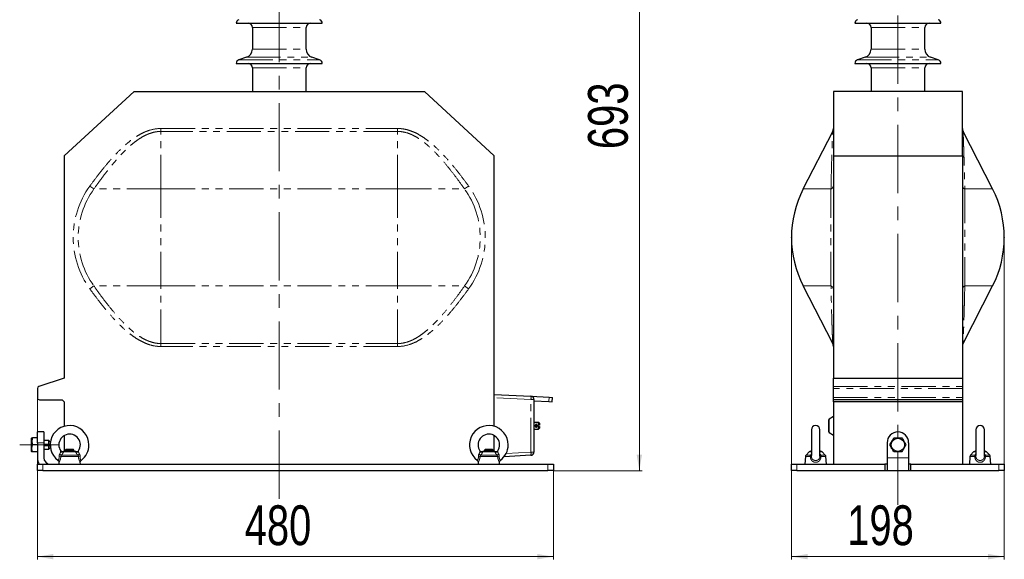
# Paper-space layout 'Szimpla' of a CAD drawing. Header units: millimetres. Extents: x 0 to 309, y 0 to 261.
# Tile 1 of 2: x 126 to 309, y 38 to 139. Entities that reach past the tile are written whole.
import ezdxf

# ---------------------------------------------------------------- set-up
doc = ezdxf.new("R2010")
doc.units = ezdxf.units.MM
doc.header["$PDSIZE"] = -1
doc.linetypes.add('CENTERX2', pattern=[20.32, 12.7, -2.54, 2.54, -2.54])
doc.linetypes.add('PHANTOM', pattern=[12.7, 6.35, -1.27, 1.27, -1.27, 1.27, -1.27])
doc.styles.add('SLDTEXTSTYLE0', font='TXT', dxfattribs={"width": 0.75})
doc.dimstyles.new('SLDDIMSTYLE6', dxfattribs={"dimtxt": 7.553027, "dimasz": 3, "dimexe": 0, "dimexo": 0.0625, "dimgap": 1.888257, "dimtad": 1, "dimdec": 0, "dimlfac": 5, "dimrnd": 1e-09, "dimzin": 12, "dimdsep": 46, "dimtxsty": 'SLDTEXTSTYLE0', "dimsah": 1, "dimcen": 0.09, "dimadec": 0, "dimazin": 3, "dimtfac": 1, "dimtdec": 1, "dimtofl": 0, "dimtmove": 0, "dimatfit": 3, "dimfxl": 0, "dimfrac": 2, "dimtolj": 1, "dimtzin": 12, "dimarcsym": 0})
doc.dimstyles.new('SLDDIMSTYLE7', dxfattribs={"dimtxt": 7.553027, "dimasz": 3, "dimexe": 0, "dimexo": 0.0625, "dimgap": 1.888257, "dimtad": 1, "dimdec": 1, "dimlfac": 5, "dimrnd": 1e-09, "dimzin": 12, "dimdsep": 46, "dimtxsty": 'SLDTEXTSTYLE0', "dimsah": 1, "dimcen": 0.09, "dimadec": 0, "dimazin": 3, "dimtfac": 1, "dimtdec": 1, "dimtofl": 0, "dimtmove": 0, "dimatfit": 3, "dimfxl": 0, "dimfrac": 2, "dimtolj": 1, "dimtzin": 12, "dimarcsym": 0})

# ---------------------------------------------------------------- blocks, each defined once
blk = doc.blocks.new('_D_50')
at = {"color": 7, "linetype": 'Continuous', "lineweight": 0}
for p, q in [((175.79, 193.53), (241.99, 193.53)), ((241.49, 54.99), (241.49, 193.53)), ((225.59, 54.99), (241.99, 54.99))]:
    blk.add_line(p, q, dxfattribs=at)
at = {"color": 7, "linetype": 'Continuous', "lineweight": 18}
for points in [[(241.49, 193.53), (240.99, 190.53), (241.99, 190.53)], [(241.49, 54.99), (241.99, 57.99), (240.99, 57.99)]]:
    blk.add_solid(points, dxfattribs=at)
at = {"color": 7, "linetype": 'Continuous', "lineweight": 18, "insert": (231.94, 114.84), "char_height": 7.408, "attachment_point": 1, "rotation": 90, "style": 'SLDTEXTSTYLE0'}
blk.add_mtext('693', dxfattribs=at)
blk = doc.blocks.new('_D_51')
at = {"color": 7, "linetype": 'Continuous', "lineweight": 0}
for p, q in [((129.49, 68.49), (129.49, 38.49)), ((225.49, 54.89), (225.49, 38.49)), ((225.49, 38.99), (129.49, 38.99))]:
    blk.add_line(p, q, dxfattribs=at)
at = {"color": 7, "linetype": 'Continuous', "lineweight": 18}
for points in [[(129.49, 38.99), (132.49, 38.49), (132.49, 39.49)], [(225.49, 38.99), (222.49, 39.49), (222.49, 38.49)]]:
    blk.add_solid(points, dxfattribs=at)
at = {"color": 7, "linetype": 'Continuous', "lineweight": 18, "insert": (168.06, 48.54), "char_height": 7.408, "attachment_point": 1, "style": 'SLDTEXTSTYLE0'}
blk.add_mtext('480', dxfattribs=at)
blk = doc.blocks.new('SW_CENTERMARKSYMBOL_46')
at = {"color": 0, "linetype": 'Continuous', "lineweight": 18}
for p, q in [((-0.2, 0), (-0.4, 0)), ((0, 0), (-0.2, 0)), ((0, 0.2), (0, 0.4)), ((0, 0), (0, 0.2)), ((0, 0), (0, -0.2)), ((0, 0), (0.2, 0)), ((0.2, 0), (0.4, 0)), ((0, -0.2), (0, -0.4))]:
    blk.add_line(p, q, dxfattribs=at)
blk = doc.blocks.new('_D_52')
at = {"color": 7, "linetype": 'Continuous', "lineweight": 0}
for p, q in [((269.79, 98.29), (269.79, 38.49)), ((309.39, 98.29), (309.39, 38.49)), ((269.79, 38.99), (309.39, 38.99))]:
    blk.add_line(p, q, dxfattribs=at)
at = {"color": 7, "linetype": 'Continuous', "lineweight": 18}
for points in [[(269.79, 38.99), (272.79, 38.49), (272.79, 39.49)], [(309.39, 38.99), (306.39, 39.49), (306.39, 38.49)]]:
    blk.add_solid(points, dxfattribs=at)
at = {"color": 7, "linetype": 'Continuous', "lineweight": 18, "insert": (280.17, 48.54), "char_height": 7.408, "attachment_point": 1, "style": 'SLDTEXTSTYLE0'}
blk.add_mtext('198', dxfattribs=at)

psp = doc.layouts.new('Szimpla')

# ---------------------------------------------------------------- linework, layer by layer
at = {"color": 7, "linetype": 'CENTERX2', "lineweight": 18}
for p, q in [((289.594, 200.654), (289.594, 48.665)), ((174.488, 49.755), (174.488, 198.135)), ((126.201, 59.795), (133.638, 59.795))]:
    psp.add_line(p, q, dxfattribs=at)
at = {"color": 7, "linetype": 'Continuous', "lineweight": 25}
for p, q in [((166.488, 138.269), (182.488, 138.269)), ((169.488, 137.469), (169.488, 133.451)), ((179.488, 133.451), (179.488, 137.469)), ((281.594, 138.269), (297.594, 138.269)), ((284.594, 137.469), (284.594, 133.451)), ((294.594, 133.451), (294.594, 137.469)), ((168.392, 131.933), (166.967, 131.459)), ((182.008, 131.459), (180.583, 131.933)), ((283.498, 131.933), (282.073, 131.459)), ((297.114, 131.459), (295.689, 131.933)), ((166.488, 130.795), (182.488, 130.795)), ((281.594, 130.795), (297.594, 130.795)), ((169.488, 129.995), (169.488, 125.595)), ((179.488, 125.595), (179.488, 129.995)), ((284.594, 129.995), (284.594, 125.595)), ((294.594, 125.595), (294.594, 129.995)), ((134.488, 113.595), (147.488, 125.595)), ((147.488, 125.595), (201.488, 125.595)), ((201.488, 125.595), (214.488, 113.595)), ((301.594, 125.595), (277.594, 125.595)), ((277.594, 125.595), (277.594, 113.595)), ((301.594, 113.595), (301.594, 125.595)), ((271.972, 107.424), (277.462, 118.137)), ((307.215, 107.424), (301.726, 118.137)), ((134.488, 113.595), (134.488, 72.195)), ((214.488, 63.253), (214.488, 113.595)), ((277.594, 113.595), (301.594, 113.595)), ((277.594, 113.595), (277.594, 72.195)), ((301.594, 113.595), (301.594, 72.195)), ((214.488, 100.195), (214.489, 100.195)), ((214.489, 80.195), (214.489, 100.195)), ((277.462, 78.652), (271.972, 89.366)), ((301.726, 78.652), (307.215, 89.366)), ((214.488, 80.195), (214.489, 80.195)), ((134.488, 72.195), (129.766, 70.684)), ((277.594, 72.195), (301.594, 72.195)), ((277.594, 70.684), (277.594, 72.195)), ((301.594, 72.195), (301.594, 70.684)), ((129.488, 70.303), (129.488, 68.595)), ((277.594, 70.303), (277.594, 70.684)), ((277.594, 68.595), (277.594, 70.303)), ((301.594, 70.684), (301.594, 70.303)), ((301.594, 70.303), (301.594, 68.595)), ((129.888, 68.195), (134.088, 68.195)), ((134.088, 68.195), (134.488, 67.795)), ((134.488, 67.795), (134.488, 63.253)), ((214.488, 69.195), (221.319, 68.837)), ((221.319, 68.837), (224.703, 68.659)), ((221.888, 68.237), (221.888, 58.452)), ((221.888, 68.006), (224.661, 67.86)), ((224.661, 67.86), (225.272, 67.828)), ((224.703, 68.659), (225.314, 68.627)), ((225.272, 67.828), (225.314, 68.627)), ((277.594, 68.195), (277.594, 68.595)), ((301.594, 68.195), (277.594, 68.195)), ((277.594, 67.795), (277.594, 68.195)), ((301.594, 67.795), (277.594, 67.795)), ((277.594, 67.795), (277.594, 56.195)), ((301.594, 68.595), (301.594, 68.195)), ((301.594, 68.195), (301.594, 67.795)), ((301.594, 67.795), (301.594, 56.195)), ((276.774, 62.177), (276.774, 64.513)), ((277.594, 65.093), (276.8, 64.563)), ((222.748, 63.945), (221.888, 63.945)), ((221.888, 62.745), (222.748, 62.745)), ((222.608, 63.445), (222.748, 63.445)), ((222.608, 63.245), (222.608, 63.445)), ((222.748, 63.245), (222.608, 63.245)), ((222.888, 63.805), (222.748, 63.945)), ((222.748, 63.445), (222.748, 63.945)), ((222.748, 62.745), (222.748, 63.245)), ((222.748, 62.745), (222.888, 62.885)), ((222.888, 63.805), (222.888, 63.445)), ((222.888, 63.245), (222.888, 62.885)), ((273.494, 62.595), (273.494, 57.798)), ((275.094, 57.793), (275.094, 62.595)), ((304.094, 62.595), (304.094, 57.798)), ((305.694, 57.793), (305.694, 62.595)), ((128.465, 61.095), (128.428, 61.03)), ((128.428, 59.177), (128.428, 61.03)), ((129.488, 61.095), (128.581, 61.095)), ((130.688, 62.195), (129.488, 62.195)), ((129.488, 60.195), (129.488, 62.195)), ((130.688, 62.195), (130.688, 60.195)), ((131.638, 60.595), (130.688, 60.595)), ((131.888, 60.345), (131.638, 60.595)), ((131.638, 58.995), (131.638, 60.595)), ((134.488, 61.527), (134.488, 58.587)), ((214.488, 58.587), (214.488, 61.527)), ((276.8, 62.127), (277.594, 61.596)), ((128.428, 58.56), (128.428, 59.177)), ((129.488, 59.795), (128.581, 59.795)), ((129.488, 60.195), (129.488, 57.395)), ((130.688, 60.195), (130.688, 57.395)), ((130.688, 58.995), (131.638, 58.995)), ((131.638, 58.995), (131.888, 59.245)), ((131.888, 60.345), (131.888, 59.245)), ((134.848, 58.995), (134.688, 58.835)), ((134.688, 58.835), (134.688, 58.595)), ((134.688, 58.835), (136.288, 58.835)), ((134.848, 58.995), (136.128, 58.995)), ((136.288, 58.835), (136.128, 58.995)), ((136.288, 58.595), (136.288, 58.835)), ((212.848, 58.995), (212.688, 58.835)), ((212.688, 58.835), (212.688, 58.595)), ((212.688, 58.835), (214.288, 58.835)), ((212.848, 58.995), (214.128, 58.995)), ((214.288, 58.835), (214.128, 58.995)), ((214.288, 58.595), (214.288, 58.835)), ((287.594, 60.195), (287.594, 57.395)), ((291.594, 60.195), (291.594, 57.395)), ((128.428, 58.56), (128.465, 58.495)), ((129.488, 58.495), (128.581, 58.495)), ((134.565, 58.595), (136.41, 58.595)), ((212.565, 58.595), (214.41, 58.595)), ((221.319, 57.853), (216.335, 57.591)), ((272.395, 57.645), (272.294, 56.195)), ((273.088, 58.478), (272.511, 57.9)), ((273.371, 58.595), (273.494, 58.595)), ((275.092, 57.695), (275.09, 57.817)), ((275.094, 58.595), (275.216, 58.595)), ((276.076, 57.9), (275.499, 58.478)), ((276.294, 56.195), (276.192, 57.645)), ((287.594, 57.395), (287.594, 54.995)), ((291.594, 57.395), (291.594, 54.995)), ((302.995, 57.645), (302.894, 56.195)), ((303.688, 58.478), (303.111, 57.9)), ((303.971, 58.595), (304.094, 58.595)), ((305.692, 57.695), (305.69, 57.817)), ((305.694, 58.595), (305.816, 58.595)), ((306.676, 57.9), (306.099, 58.478)), ((306.894, 56.195), (306.792, 57.645)), ((129.488, 54.995), (129.488, 56.195)), ((129.488, 56.195), (130.488, 56.195)), ((130.488, 54.995), (129.488, 54.995)), ((130.488, 56.195), (224.488, 56.195)), ((130.488, 54.995), (224.488, 54.995)), ((133.513, 56.56), (133.488, 56.195)), ((137.488, 56.195), (137.462, 56.56)), ((211.513, 56.56), (211.488, 56.195)), ((215.488, 56.195), (215.462, 56.56)), ((224.488, 56.195), (225.488, 56.195)), ((225.488, 54.995), (224.488, 54.995)), ((225.488, 56.195), (225.488, 54.995)), ((269.794, 54.995), (269.794, 56.195)), ((269.794, 56.195), (270.794, 56.195)), ((270.794, 54.995), (269.794, 54.995)), ((270.794, 56.195), (287.194, 56.195)), ((270.794, 54.995), (287.194, 54.995)), ((287.194, 56.195), (287.194, 54.995)), ((287.594, 56.195), (287.194, 56.195)), ((287.194, 54.995), (287.594, 54.995)), ((287.594, 54.995), (291.594, 54.995)), ((291.994, 56.195), (291.594, 56.195)), ((291.594, 54.995), (291.994, 54.995)), ((291.994, 54.995), (291.994, 56.195)), ((291.994, 56.195), (308.394, 56.195)), ((291.994, 54.995), (308.394, 54.995)), ((308.394, 56.195), (309.394, 56.195)), ((309.394, 54.995), (308.394, 54.995)), ((309.394, 56.195), (309.394, 54.995))]:
    psp.add_line(p, q, dxfattribs=at)
at = {"color": 8, "linetype": 'PHANTOM', "lineweight": 18}
for p, q in [((169.488, 137.469), (179.488, 137.469)), ((284.594, 137.469), (294.594, 137.469)), ((168.392, 131.933), (180.583, 131.933)), ((169.488, 133.451), (179.488, 133.451)), ((283.498, 131.933), (295.689, 131.933)), ((284.594, 133.451), (294.594, 133.451)), ((166.967, 131.459), (182.008, 131.459)), ((282.073, 131.459), (297.114, 131.459)), ((169.488, 129.995), (179.488, 129.995)), ((284.594, 129.995), (294.594, 129.995)), ((152.488, 118.137), (152.488, 118.684)), ((152.488, 118.684), (196.488, 118.684)), ((152.488, 107.424), (152.488, 118.137)), ((196.488, 118.137), (152.488, 118.137)), ((196.488, 118.137), (196.488, 118.684)), ((196.488, 107.424), (196.488, 118.137)), ((139.257, 107.971), (140.013, 107.424)), ((152.488, 107.424), (140.013, 107.424)), ((152.488, 89.366), (152.488, 107.424)), ((152.488, 107.424), (196.488, 107.424)), ((196.488, 89.366), (196.488, 107.424)), ((196.488, 107.424), (208.962, 107.424)), ((208.962, 107.424), (209.719, 107.971)), ((271.972, 107.424), (277.148, 107.424)), ((277.148, 89.366), (277.148, 107.424)), ((302.039, 107.424), (302.039, 89.366)), ((307.215, 107.424), (302.039, 107.424)), ((139.257, 88.818), (140.013, 89.366)), ((152.488, 89.366), (140.013, 89.366)), ((152.488, 89.366), (196.488, 89.366)), ((152.488, 78.652), (152.488, 89.366)), ((196.488, 89.366), (208.962, 89.366)), ((196.488, 78.652), (196.488, 89.366)), ((208.962, 89.366), (209.719, 88.818)), ((271.972, 89.366), (277.148, 89.366)), ((307.215, 89.366), (302.039, 89.366)), ((152.488, 78.652), (196.488, 78.652)), ((152.488, 78.105), (152.488, 78.652)), ((196.488, 78.105), (152.488, 78.105)), ((196.488, 78.105), (196.488, 78.652)), ((277.594, 70.684), (301.594, 70.684)), ((301.594, 70.303), (277.594, 70.303)), ((221.319, 68.237), (214.488, 68.596)), ((221.319, 58.452), (221.319, 68.237)), ((221.888, 68.237), (221.319, 68.237)), ((224.661, 67.86), (224.703, 68.659)), ((277.594, 68.595), (301.594, 68.595)), ((276.8, 64.563), (276.8, 62.127)), ((130.688, 60.195), (129.488, 60.195)), ((137.108, 57.645), (133.867, 57.645)), ((133.99, 57.9), (136.985, 57.9)), ((136.61, 58.478), (134.365, 58.478)), ((215.108, 57.645), (211.867, 57.645)), ((211.99, 57.9), (214.985, 57.9)), ((214.61, 58.478), (212.365, 58.478)), ((216.721, 58.211), (221.319, 58.452)), ((221.888, 58.452), (221.319, 58.452)), ((273.305, 57.645), (272.395, 57.645)), ((272.511, 57.9), (273.327, 57.9)), ((273.494, 58.478), (273.088, 58.478)), ((273.327, 57.9), (273.494, 58.123)), ((273.495, 57.777), (273.496, 57.695)), ((275.499, 58.478), (275.094, 58.478)), ((275.26, 57.9), (276.076, 57.9)), ((276.192, 57.645), (275.283, 57.645)), ((287.594, 57.395), (291.594, 57.395)), ((303.905, 57.645), (302.995, 57.645)), ((303.111, 57.9), (303.927, 57.9)), ((304.094, 58.478), (303.688, 58.478)), ((303.927, 57.9), (304.094, 58.123)), ((304.095, 57.777), (304.096, 57.695)), ((306.099, 58.478), (305.694, 58.478)), ((305.86, 57.9), (306.676, 57.9)), ((306.792, 57.645), (305.883, 57.645)), ((130.488, 56.195), (130.488, 54.995)), ((224.488, 54.995), (224.488, 56.195)), ((270.794, 56.195), (270.794, 54.995)), ((308.394, 54.995), (308.394, 56.195))]:
    psp.add_line(p, q, dxfattribs=at)
at = {"color": 7, "linetype": 'Continuous', "lineweight": 18}
for p, q in [((131.888, 59.955), (130.688, 59.955)), ((131.888, 59.635), (130.688, 59.635))]:
    psp.add_line(p, q, dxfattribs=at)
at = {"color": 7, "linetype": 'Continuous', "lineweight": 25}
psp.add_circle((289.594, 59.795), 1.235, dxfattribs=at)
for centre, radius, start, end in [((167.188, 138.269), 0.7, 108.37914, 180), ((168.688, 137.469), 0.8, 0, 90), ((180.288, 137.469), 0.8, 90, 180), ((181.788, 138.269), 0.7, 0, 71.62086), ((282.294, 138.269), 0.7, 108.37914, 180), ((283.794, 137.469), 0.8, 0, 90), ((295.394, 137.469), 0.8, 90, 180), ((296.894, 138.269), 0.7, 0, 71.62086), ((167.888, 133.451), 1.6, 288.37914, 0), ((181.088, 133.451), 1.6, 180, 251.62086), ((282.994, 133.451), 1.6, 288.37914, 0), ((296.194, 133.451), 1.6, 180, 251.62086), ((167.188, 130.795), 0.7, 108.37914, 180), ((168.688, 129.995), 0.8, 0, 90), ((180.288, 129.995), 0.8, 90, 180), ((181.788, 130.795), 0.7, 0, 71.62086), ((282.294, 130.795), 0.7, 108.37914, 180), ((283.794, 129.995), 0.8, 0, 90), ((295.394, 129.995), 0.8, 90, 180), ((296.894, 130.795), 0.7, 0, 71.62086), ((276.394, 118.684), 1.2, 332.86958, 0), ((302.794, 118.684), 1.2, 180, 207.13042), ((289.594, 98.395), 19.8, 152.86958, 207.13042), ((289.594, 98.395), 19.8, 332.86958, 27.13042), ((276.394, 78.105), 1.2, 0, 27.13042), ((302.794, 78.105), 1.2, 152.86958, 180), ((129.888, 70.303), 0.4, 107.74467, 180), ((129.888, 68.595), 0.4, 180, 270), ((221.288, 68.237), 0.6, 0, 87), ((276.834, 64.513), 0.06, 123.7711, 180), ((135.488, 59.795), 3.6, 0, 233.5863), ((213.488, 59.795), 3.6, 0, 233.5863), ((274.294, 62.595), 0.8, 0, 180), ((304.894, 62.595), 0.8, 0, 180), ((135.488, 59.795), 2, 325.49738, 180), ((213.488, 59.795), 2, 325.49738, 180), ((276.834, 62.177), 0.06, 180, 236.2289), ((289.594, 60.195), 2, 0, 180), ((135.488, 59.795), 2, 180, 214.5157), ((135.488, 59.795), 3.6, 306.41386, 0), ((213.488, 59.795), 2, 180, 214.5157), ((213.488, 59.795), 3.6, 306.41386, 0), ((131.888, 57.395), 2.4, 180, 210), ((131.888, 57.395), 1.2, 180, 270), ((134.565, 58.195), 0.4, 90, 120.6841), ((136.41, 58.195), 0.4, 59.38804, 90), ((212.565, 58.195), 0.4, 90, 120.6841), ((214.41, 58.195), 0.4, 59.38804, 90), ((221.288, 58.452), 0.6, 273, 0), ((272.794, 57.618), 0.4, 135, 176), ((273.371, 58.195), 0.4, 90, 135), ((275.216, 58.195), 0.4, 45, 90), ((275.793, 57.618), 0.4, 4, 45), ((303.394, 57.618), 0.4, 135, 176), ((303.971, 58.195), 0.4, 90, 135), ((305.816, 58.195), 0.4, 45, 90), ((306.393, 57.618), 0.4, 4, 45)]:
    psp.add_arc(centre, radius, start, end, dxfattribs=at)
at = {"color": 8, "linetype": 'PHANTOM', "lineweight": 18}
for centre, radius, start, end in [((152.488, 98.395), 16.333, 144.10315, 215.89685), ((152.488, 98.395), 15.399, 144.10315, 215.89685), ((196.488, 98.395), 15.399, 324.10315, 35.89685), ((196.488, 98.395), 16.333, 324.10315, 35.89685), ((276.934, 108.053), 0.665, 288.779, 352.89502), ((302.253, 108.053), 0.665, 187.10498, 251.221), ((276.934, 88.736), 0.665, 7.10498, 71.221), ((302.253, 88.736), 0.665, 108.779, 172.89502), ((218.448, 68.537), 2.887, 354.04331, 5.95669), ((133.111, 53.826), 3.893, 78.79787, 83.57186), ((134.122, 58.555), 0.668, 224.71958, 258.64776), ((134.133, 58.846), 0.436, 223.34323, 302.26106), ((136.843, 58.846), 0.436, 237.73894, 316.65677), ((136.854, 58.555), 0.668, 281.35224, 315.28042), ((137.865, 53.826), 3.893, 96.42814, 101.20213), ((211.111, 53.826), 3.893, 78.79787, 83.57186), ((212.122, 58.555), 0.668, 224.71958, 258.64776), ((212.133, 58.846), 0.436, 223.34323, 302.26106), ((214.843, 58.846), 0.436, 237.73894, 316.65677), ((214.854, 58.555), 0.668, 281.35224, 315.28042), ((215.865, 53.826), 3.893, 96.42814, 101.20213), ((218.448, 58.152), 2.887, 354.04331, 5.95669), ((273.302, 58.049), 0.404, 270.437, 298.72382), ((273.335, 58.157), 0.257, 268.35082, 308.15896), ((275.286, 58.049), 0.404, 241.27618, 269.563), ((275.251, 58.151), 0.251, 231.34478, 272.14544), ((303.902, 58.049), 0.404, 270.437, 298.72382), ((303.935, 58.157), 0.257, 268.35082, 308.15896), ((305.886, 58.049), 0.404, 241.27618, 269.563), ((305.851, 58.151), 0.251, 231.34478, 272.14544)]:
    psp.add_arc(centre, radius, start, end, dxfattribs=at)
for points, knots in [([(139.257, 107.971), (139.687, 108.565), (140.123, 109.153), (141.011, 110.314), (141.463, 110.888), (142.388, 112.017), (142.862, 112.572), (143.838, 113.656), (144.341, 114.185), (145.126, 114.952), (145.393, 115.203), (145.803, 115.57), (145.942, 115.692), (146.222, 115.931), (146.365, 116.049), (146.796, 116.396), (147.089, 116.618), (147.689, 117.04), (147.996, 117.24), (148.627, 117.611), (148.951, 117.783), (149.454, 118.015), (149.625, 118.088), (149.971, 118.222), (150.145, 118.284), (151.021, 118.561), (151.742, 118.684), (152.488, 118.684)], [0, 0, 0, 0, 0.125, 0.125, 0.25, 0.25, 0.375, 0.375, 0.5, 0.5, 0.5625, 0.5625, 0.59375, 0.59375, 0.625, 0.625, 0.6875, 0.6875, 0.75, 0.75, 0.8125, 0.8125, 0.84375, 0.84375, 0.875, 0.875, 1, 1, 1, 1]), ([(152.488, 118.137), (152.308, 118.137), (152.129, 118.129), (151.772, 118.095), (151.594, 118.07), (151.07, 117.972), (150.729, 117.877), (150.227, 117.697), (150.061, 117.631), (149.734, 117.487), (149.573, 117.409), (149.1, 117.165), (148.796, 116.986), (148.206, 116.6), (147.919, 116.395), (147.359, 115.964), (147.086, 115.738), (146.551, 115.27), (146.29, 115.03), (145.781, 114.539), (145.532, 114.289), (144.799, 113.526), (144.329, 113.001), (143.414, 111.93), (142.969, 111.384), (142.098, 110.275), (141.671, 109.713), (140.832, 108.576), (140.42, 108.002), (140.013, 107.424)], [0, 0, 0, 0, 0.03125, 0.03125, 0.0625, 0.0625, 0.125, 0.125, 0.15625, 0.15625, 0.1875, 0.1875, 0.25, 0.25, 0.3125, 0.3125, 0.375, 0.375, 0.4375, 0.4375, 0.5, 0.5, 0.625, 0.625, 0.75, 0.75, 0.875, 0.875, 1, 1, 1, 1]), ([(196.488, 118.684), (196.674, 118.684), (196.859, 118.677), (197.23, 118.646), (197.414, 118.623), (197.96, 118.534), (198.316, 118.447), (199.015, 118.225), (199.358, 118.09), (200.031, 117.78), (200.356, 117.607), (200.989, 117.234), (201.297, 117.033), (201.898, 116.61), (202.191, 116.387), (203.054, 115.691), (203.597, 115.199), (204.642, 114.178), (205.143, 113.65), (206.118, 112.567), (206.591, 112.012), (207.515, 110.885), (207.967, 110.312), (208.854, 109.151), (209.289, 108.564), (209.719, 107.971)], [0, 0, 0, 0, 0.03125, 0.03125, 0.0625, 0.0625, 0.125, 0.125, 0.1875, 0.1875, 0.25, 0.25, 0.3125, 0.3125, 0.375, 0.375, 0.5, 0.5, 0.625, 0.625, 0.75, 0.75, 0.875, 0.875, 1, 1, 1, 1]), ([(208.962, 107.424), (208.556, 108.002), (208.144, 108.575), (207.307, 109.71), (206.881, 110.271), (206.011, 111.379), (205.566, 111.925), (204.652, 112.995), (204.183, 113.519), (203.206, 114.536), (202.7, 115.029), (202.03, 115.615), (201.895, 115.731), (201.62, 115.957), (201.481, 116.068), (201.06, 116.393), (200.772, 116.599), (200.178, 116.986), (199.873, 117.167), (199.397, 117.412), (199.235, 117.489), (198.91, 117.632), (198.745, 117.698), (198.246, 117.877), (197.906, 117.972), (197.382, 118.07), (197.204, 118.095), (196.847, 118.129), (196.667, 118.137), (196.488, 118.137)], [0, 0, 0, 0, 0.125, 0.125, 0.25, 0.25, 0.375, 0.375, 0.5, 0.5, 0.625, 0.625, 0.65625, 0.65625, 0.6875, 0.6875, 0.75, 0.75, 0.8125, 0.8125, 0.84375, 0.84375, 0.875, 0.875, 0.9375, 0.9375, 0.96875, 0.96875, 1, 1, 1, 1]), ([(277.148, 107.424), (277.16, 108.002), (277.172, 108.575), (277.198, 109.71), (277.212, 110.271), (277.24, 111.379), (277.254, 111.925), (277.284, 112.995), (277.299, 113.519), (277.33, 114.536), (277.346, 115.029), (277.366, 115.615), (277.37, 115.731), (277.378, 115.957), (277.382, 116.068), (277.394, 116.393), (277.401, 116.599), (277.416, 116.986), (277.423, 117.167), (277.432, 117.412), (277.436, 117.489), (277.441, 117.632), (277.444, 117.698), (277.451, 117.877), (277.455, 117.972), (277.459, 118.07), (277.46, 118.095), (277.461, 118.129), (277.462, 118.137), (277.462, 118.137)], [0, 0, 0, 0, 0.125, 0.125, 0.25, 0.25, 0.375, 0.375, 0.5, 0.5, 0.625, 0.625, 0.65625, 0.65625, 0.6875, 0.6875, 0.75, 0.75, 0.8125, 0.8125, 0.84375, 0.84375, 0.875, 0.875, 0.9375, 0.9375, 0.96875, 0.96875, 1, 1, 1, 1]), ([(301.726, 118.137), (301.726, 118.137), (301.726, 118.129), (301.728, 118.095), (301.729, 118.07), (301.733, 117.972), (301.736, 117.877), (301.744, 117.697), (301.746, 117.631), (301.752, 117.487), (301.755, 117.409), (301.765, 117.165), (301.772, 116.986), (301.786, 116.6), (301.793, 116.395), (301.809, 115.964), (301.817, 115.738), (301.833, 115.27), (301.841, 115.03), (301.857, 114.539), (301.865, 114.289), (301.888, 113.526), (301.904, 113.001), (301.933, 111.93), (301.948, 111.384), (301.976, 110.275), (301.989, 109.713), (302.015, 108.576), (302.027, 108.002), (302.039, 107.424)], [0, 0, 0, 0, 0.03125, 0.03125, 0.0625, 0.0625, 0.125, 0.125, 0.15625, 0.15625, 0.1875, 0.1875, 0.25, 0.25, 0.3125, 0.3125, 0.375, 0.375, 0.4375, 0.4375, 0.5, 0.5, 0.625, 0.625, 0.75, 0.75, 0.875, 0.875, 1, 1, 1, 1]), ([(152.488, 78.105), (152.302, 78.105), (152.116, 78.113), (151.746, 78.143), (151.561, 78.166), (151.016, 78.255), (150.659, 78.342), (149.961, 78.564), (149.618, 78.699), (148.945, 79.009), (148.619, 79.182), (147.986, 79.555), (147.679, 79.756), (147.078, 80.179), (146.784, 80.402), (145.922, 81.098), (145.379, 81.59), (144.334, 82.611), (143.832, 83.14), (142.858, 84.223), (142.385, 84.777), (141.46, 85.904), (141.009, 86.478), (140.122, 87.638), (139.686, 88.225), (139.257, 88.818)], [0, 0, 0, 0, 0.03125, 0.03125, 0.0625, 0.0625, 0.125, 0.125, 0.1875, 0.1875, 0.25, 0.25, 0.3125, 0.3125, 0.375, 0.375, 0.5, 0.5, 0.625, 0.625, 0.75, 0.75, 0.875, 0.875, 1, 1, 1, 1]), ([(140.013, 89.366), (140.419, 88.788), (140.831, 88.214), (141.669, 87.079), (142.095, 86.518), (142.965, 85.411), (143.409, 84.865), (144.323, 83.795), (144.793, 83.27), (145.769, 82.253), (146.276, 81.76), (146.945, 81.174), (147.081, 81.059), (147.355, 80.833), (147.494, 80.722), (147.916, 80.397), (148.204, 80.19), (148.797, 79.803), (149.103, 79.622), (149.579, 79.377), (149.74, 79.3), (150.066, 79.157), (150.23, 79.091), (150.729, 78.912), (151.07, 78.817), (151.594, 78.72), (151.771, 78.694), (152.129, 78.661), (152.308, 78.652), (152.488, 78.652)], [0, 0, 0, 0, 0.125, 0.125, 0.25, 0.25, 0.375, 0.375, 0.5, 0.5, 0.625, 0.625, 0.65625, 0.65625, 0.6875, 0.6875, 0.75, 0.75, 0.8125, 0.8125, 0.84375, 0.84375, 0.875, 0.875, 0.9375, 0.9375, 0.96875, 0.96875, 1, 1, 1, 1]), ([(196.488, 78.652), (196.667, 78.652), (196.846, 78.661), (197.204, 78.694), (197.381, 78.719), (197.905, 78.817), (198.247, 78.912), (198.749, 79.092), (198.914, 79.159), (199.242, 79.303), (199.402, 79.38), (199.875, 79.624), (200.179, 79.804), (200.77, 80.189), (201.057, 80.394), (201.616, 80.826), (201.89, 81.052), (202.425, 81.519), (202.686, 81.76), (203.195, 82.25), (203.444, 82.501), (204.177, 83.264), (204.647, 83.788), (205.562, 84.859), (206.007, 85.406), (206.878, 86.514), (207.304, 87.077), (208.143, 88.213), (208.556, 88.787), (208.962, 89.366)], [0, 0, 0, 0, 0.03125, 0.03125, 0.0625, 0.0625, 0.125, 0.125, 0.15625, 0.15625, 0.1875, 0.1875, 0.25, 0.25, 0.3125, 0.3125, 0.375, 0.375, 0.4375, 0.4375, 0.5, 0.5, 0.625, 0.625, 0.75, 0.75, 0.875, 0.875, 1, 1, 1, 1]), ([(209.719, 88.818), (209.289, 88.225), (208.853, 87.637), (207.965, 86.475), (207.513, 85.901), (206.587, 84.773), (206.114, 84.218), (205.137, 83.133), (204.635, 82.604), (203.85, 81.837), (203.583, 81.587), (203.172, 81.219), (203.034, 81.098), (202.753, 80.859), (202.611, 80.741), (202.18, 80.394), (201.887, 80.171), (201.287, 79.749), (200.98, 79.55), (200.349, 79.178), (200.024, 79.006), (199.521, 78.775), (199.35, 78.702), (199.005, 78.567), (198.831, 78.506), (197.955, 78.229), (197.234, 78.105), (196.488, 78.105)], [0, 0, 0, 0, 0.125, 0.125, 0.25, 0.25, 0.375, 0.375, 0.5, 0.5, 0.5625, 0.5625, 0.59375, 0.59375, 0.625, 0.625, 0.6875, 0.6875, 0.75, 0.75, 0.8125, 0.8125, 0.84375, 0.84375, 0.875, 0.875, 1, 1, 1, 1]), ([(277.462, 78.652), (277.462, 78.652), (277.461, 78.661), (277.46, 78.694), (277.459, 78.719), (277.455, 78.817), (277.451, 78.912), (277.444, 79.092), (277.441, 79.159), (277.435, 79.303), (277.432, 79.38), (277.423, 79.624), (277.416, 79.804), (277.402, 80.189), (277.394, 80.394), (277.379, 80.826), (277.371, 81.052), (277.355, 81.519), (277.347, 81.76), (277.331, 82.25), (277.323, 82.501), (277.299, 83.264), (277.284, 83.788), (277.254, 84.859), (277.24, 85.406), (277.212, 86.514), (277.198, 87.077), (277.172, 88.213), (277.16, 88.787), (277.148, 89.366)], [0, 0, 0, 0, 0.03125, 0.03125, 0.0625, 0.0625, 0.125, 0.125, 0.15625, 0.15625, 0.1875, 0.1875, 0.25, 0.25, 0.3125, 0.3125, 0.375, 0.375, 0.4375, 0.4375, 0.5, 0.5, 0.625, 0.625, 0.75, 0.75, 0.875, 0.875, 1, 1, 1, 1]), ([(302.039, 89.366), (302.027, 88.788), (302.015, 88.214), (301.989, 87.079), (301.976, 86.518), (301.948, 85.411), (301.934, 84.865), (301.904, 83.795), (301.888, 83.27), (301.857, 82.253), (301.841, 81.76), (301.821, 81.174), (301.817, 81.059), (301.809, 80.833), (301.805, 80.722), (301.794, 80.397), (301.786, 80.19), (301.771, 79.803), (301.765, 79.622), (301.755, 79.377), (301.752, 79.3), (301.746, 79.157), (301.744, 79.091), (301.736, 78.912), (301.733, 78.817), (301.729, 78.72), (301.728, 78.694), (301.726, 78.661), (301.726, 78.652), (301.726, 78.652)], [0, 0, 0, 0, 0.125, 0.125, 0.25, 0.25, 0.375, 0.375, 0.5, 0.5, 0.625, 0.625, 0.65625, 0.65625, 0.6875, 0.6875, 0.75, 0.75, 0.8125, 0.8125, 0.84375, 0.84375, 0.875, 0.875, 0.9375, 0.9375, 0.96875, 0.96875, 1, 1, 1, 1]), ([(133.816, 58.547), (133.82, 58.579), (133.828, 58.642), (133.841, 58.671), (133.838, 58.662), (133.838, 58.662)], [0, 0, 0, 0, 0.4875841, 0.9734485, 1, 1, 1, 1]), ([(137.137, 58.661), (137.14, 58.658), (137.144, 58.651), (137.155, 58.581), (137.16, 58.547)], [0, 0, 0, 0, 0.508036, 1, 1, 1, 1]), ([(211.816, 58.547), (211.82, 58.579), (211.828, 58.642), (211.841, 58.671), (211.838, 58.662), (211.838, 58.662)], [0, 0, 0, 0, 0.4875841, 0.9734485, 1, 1, 1, 1]), ([(215.137, 58.661), (215.14, 58.658), (215.144, 58.651), (215.155, 58.581), (215.16, 58.547)], [0, 0, 0, 0, 0.508036, 1, 1, 1, 1]), ([(133.353, 56.901), (133.356, 56.905), (133.362, 56.915), (133.428, 57.021), (133.503, 57.195), (133.556, 57.432), (133.55, 57.604), (133.547, 57.695)], [0, 0, 0, 0, 0.1858754, 0.3948285, 0.5994448, 0.7879412, 1, 1, 1, 1]), ([(133.867, 57.645), (133.844, 57.493), (133.804, 57.221), (133.682, 56.879), (133.577, 56.66), (133.515, 56.552), (133.518, 56.557), (133.519, 56.559)], [0, 0, 0, 0, 0.2726161, 0.4889441, 0.7061547, 0.9019008, 1, 1, 1, 1]), ([(133.547, 57.695), (133.544, 57.73), (133.544, 57.765), (133.549, 57.834), (133.555, 57.868), (133.571, 57.936), (133.582, 57.968), (133.61, 58.03), (133.627, 58.059), (133.647, 58.085)], [0, 0, 0, 0, 0.25, 0.25, 0.5, 0.5, 0.75, 0.75, 1, 1, 1, 1]), ([(133.647, 58.085), (133.677, 58.125), (133.703, 58.166), (133.745, 58.246), (133.762, 58.287), (133.788, 58.367), (133.797, 58.405), (133.81, 58.479), (133.813, 58.514), (133.816, 58.547)], [0, 0, 0, 0, 0.25, 0.25, 0.5, 0.5, 0.75, 0.75, 1, 1, 1, 1]), ([(133.99, 57.9), (133.975, 57.883), (133.961, 57.865), (133.934, 57.826), (133.922, 57.805), (133.89, 57.739), (133.875, 57.693), (133.867, 57.645)], [0, 0, 0, 0, 0.25, 0.25, 0.5, 0.5, 1, 1, 1, 1]), ([(134.365, 58.478), (134.346, 58.439), (134.325, 58.396), (134.275, 58.304), (134.248, 58.256), (134.155, 58.109), (134.08, 58.005), (133.99, 57.9)], [0, 0, 0, 0, 0.25, 0.25, 0.5, 0.5, 1, 1, 1, 1]), ([(134.367, 58.53), (134.367, 58.533), (134.368, 58.536), (134.366, 58.49), (134.365, 58.478)], [0, 0, 0, 0, 0.7234696, 1, 1, 1, 1]), ([(136.61, 58.478), (136.609, 58.507), (136.608, 58.548), (136.609, 58.534), (136.609, 58.53)], [0, 0, 0, 0, 0.70598, 1, 1, 1, 1]), ([(136.985, 57.9), (136.895, 58.005), (136.821, 58.108), (136.728, 58.256), (136.7, 58.304), (136.651, 58.395), (136.629, 58.438), (136.61, 58.478)], [0, 0, 0, 0, 0.5, 0.5, 0.75, 0.75, 1, 1, 1, 1]), ([(137.108, 57.645), (137.101, 57.693), (137.085, 57.739), (137.043, 57.826), (137.016, 57.866), (136.985, 57.9)], [0, 0, 0, 0, 0.5, 0.5, 1, 1, 1, 1]), ([(137.457, 56.559), (137.458, 56.557), (137.463, 56.549), (137.416, 56.63), (137.333, 56.793), (137.232, 57.043), (137.149, 57.339), (137.121, 57.55), (137.108, 57.645)], [0, 0, 0, 0, 0.0815707, 0.2548672, 0.4322741, 0.6214941, 0.8281296, 1, 1, 1, 1]), ([(137.16, 58.547), (137.162, 58.515), (137.166, 58.48), (137.179, 58.406), (137.188, 58.367), (137.214, 58.288), (137.23, 58.247), (137.272, 58.166), (137.298, 58.125), (137.329, 58.085)], [0, 0, 0, 0, 0.25, 0.25, 0.5, 0.5, 0.75, 0.75, 1, 1, 1, 1]), ([(137.329, 58.085), (137.348, 58.059), (137.365, 58.03), (137.393, 57.969), (137.404, 57.936), (137.429, 57.835), (137.434, 57.765), (137.429, 57.695)], [0, 0, 0, 0, 0.25, 0.25, 0.5, 0.5, 1, 1, 1, 1]), ([(137.429, 57.695), (137.426, 57.6), (137.42, 57.426), (137.472, 57.198), (137.542, 57.033), (137.601, 56.933), (137.631, 56.888), (137.623, 56.9), (137.622, 56.901)], [0, 0, 0, 0, 0.221647, 0.4049074, 0.5882068, 0.7751312, 0.9774722, 1, 1, 1, 1]), ([(211.353, 56.901), (211.356, 56.905), (211.362, 56.915), (211.428, 57.021), (211.503, 57.195), (211.556, 57.432), (211.55, 57.604), (211.547, 57.695)], [0, 0, 0, 0, 0.1858754, 0.3948285, 0.5994448, 0.7879412, 1, 1, 1, 1]), ([(211.867, 57.645), (211.844, 57.493), (211.804, 57.221), (211.682, 56.879), (211.577, 56.66), (211.515, 56.552), (211.518, 56.557), (211.519, 56.559)], [0, 0, 0, 0, 0.2726161, 0.4889441, 0.7061547, 0.9019008, 1, 1, 1, 1]), ([(211.547, 57.695), (211.544, 57.73), (211.544, 57.765), (211.549, 57.834), (211.555, 57.868), (211.571, 57.936), (211.582, 57.968), (211.61, 58.03), (211.627, 58.059), (211.647, 58.085)], [0, 0, 0, 0, 0.25, 0.25, 0.5, 0.5, 0.75, 0.75, 1, 1, 1, 1]), ([(211.647, 58.085), (211.677, 58.125), (211.703, 58.166), (211.745, 58.246), (211.762, 58.287), (211.788, 58.367), (211.797, 58.405), (211.81, 58.479), (211.813, 58.514), (211.816, 58.547)], [0, 0, 0, 0, 0.25, 0.25, 0.5, 0.5, 0.75, 0.75, 1, 1, 1, 1]), ([(211.99, 57.9), (211.975, 57.883), (211.961, 57.865), (211.934, 57.826), (211.922, 57.805), (211.89, 57.739), (211.875, 57.693), (211.867, 57.645)], [0, 0, 0, 0, 0.25, 0.25, 0.5, 0.5, 1, 1, 1, 1]), ([(212.365, 58.478), (212.346, 58.439), (212.325, 58.396), (212.275, 58.304), (212.248, 58.256), (212.155, 58.109), (212.08, 58.005), (211.99, 57.9)], [0, 0, 0, 0, 0.25, 0.25, 0.5, 0.5, 1, 1, 1, 1]), ([(212.367, 58.53), (212.367, 58.533), (212.368, 58.536), (212.366, 58.49), (212.365, 58.478)], [0, 0, 0, 0, 0.7234696, 1, 1, 1, 1]), ([(214.61, 58.478), (214.609, 58.507), (214.608, 58.548), (214.609, 58.534), (214.609, 58.53)], [0, 0, 0, 0, 0.70598, 1, 1, 1, 1]), ([(214.985, 57.9), (214.895, 58.005), (214.821, 58.108), (214.728, 58.256), (214.7, 58.304), (214.651, 58.395), (214.629, 58.438), (214.61, 58.478)], [0, 0, 0, 0, 0.5, 0.5, 0.75, 0.75, 1, 1, 1, 1]), ([(215.108, 57.645), (215.101, 57.693), (215.085, 57.739), (215.043, 57.826), (215.016, 57.866), (214.985, 57.9)], [0, 0, 0, 0, 0.5, 0.5, 1, 1, 1, 1]), ([(215.457, 56.559), (215.458, 56.557), (215.463, 56.549), (215.416, 56.63), (215.333, 56.793), (215.232, 57.043), (215.149, 57.339), (215.121, 57.55), (215.108, 57.645)], [0, 0, 0, 0, 0.0815707, 0.2548672, 0.4322741, 0.6214941, 0.8281296, 1, 1, 1, 1]), ([(215.16, 58.547), (215.162, 58.515), (215.166, 58.48), (215.179, 58.406), (215.188, 58.367), (215.214, 58.288), (215.23, 58.247), (215.272, 58.166), (215.298, 58.125), (215.329, 58.085)], [0, 0, 0, 0, 0.25, 0.25, 0.5, 0.5, 0.75, 0.75, 1, 1, 1, 1]), ([(215.329, 58.085), (215.348, 58.059), (215.365, 58.03), (215.393, 57.969), (215.404, 57.936), (215.429, 57.835), (215.434, 57.765), (215.429, 57.695)], [0, 0, 0, 0, 0.25, 0.25, 0.5, 0.5, 1, 1, 1, 1]), ([(215.429, 57.695), (215.426, 57.6), (215.42, 57.426), (215.472, 57.198), (215.542, 57.033), (215.601, 56.933), (215.631, 56.888), (215.623, 56.9), (215.622, 56.901)], [0, 0, 0, 0, 0.221647, 0.4049074, 0.5882068, 0.7751312, 0.9774722, 1, 1, 1, 1]), ([(273.305, 57.645), (273.299, 57.693), (273.296, 57.739), (273.302, 57.826), (273.311, 57.866), (273.327, 57.9)], [0, 0, 0, 0, 0.5, 0.5, 1, 1, 1, 1]), ([(275.283, 57.645), (275.276, 57.505), (275.256, 57.368), (275.194, 57.171), (275.168, 57.108), (275.104, 56.989), (275.067, 56.933), (274.98, 56.829), (274.932, 56.783), (274.852, 56.721), (274.824, 56.702), (274.765, 56.667), (274.734, 56.651), (274.641, 56.608), (274.575, 56.586), (274.472, 56.563), (274.437, 56.557), (274.367, 56.55), (274.297, 56.546), (274.226, 56.549), (274.156, 56.557), (274.121, 56.562), (274.018, 56.584), (273.952, 56.606), (273.825, 56.663), (273.767, 56.698), (273.659, 56.78), (273.609, 56.827), (273.523, 56.93), (273.485, 56.986), (273.421, 57.106), (273.395, 57.169), (273.353, 57.299), (273.337, 57.367), (273.315, 57.505), (273.308, 57.575), (273.305, 57.645)], [0, 0, 0, 0, 0.125, 0.125, 0.1875, 0.1875, 0.25, 0.25, 0.3125, 0.3125, 0.34375, 0.34375, 0.375, 0.375, 0.4375, 0.4375, 0.46875, 0.46875, 0.5, 0.53125, 0.53125, 0.5625, 0.5625, 0.625, 0.625, 0.6875, 0.6875, 0.75, 0.75, 0.8125, 0.8125, 0.875, 0.875, 0.9375, 0.9375, 1, 1, 1, 1]), ([(273.496, 57.695), (273.499, 57.641), (273.504, 57.588), (273.522, 57.483), (273.536, 57.43), (273.571, 57.33), (273.594, 57.282), (273.635, 57.215), (273.65, 57.194), (273.683, 57.153), (273.7, 57.134), (273.755, 57.08), (273.796, 57.047), (273.884, 56.993), (273.931, 56.97), (274.03, 56.934), (274.082, 56.92), (274.186, 56.902), (274.24, 56.897), (274.348, 56.898), (274.401, 56.902), (274.506, 56.92), (274.559, 56.934), (274.657, 56.97), (274.704, 56.993), (274.792, 57.047), (274.833, 57.08), (274.888, 57.134), (274.905, 57.153), (274.937, 57.193), (274.952, 57.215), (274.994, 57.282), (275.016, 57.329), (275.052, 57.43), (275.065, 57.482), (275.083, 57.588), (275.089, 57.641), (275.092, 57.695)], [0, 0, 0, 0, 0.0625, 0.0625, 0.125, 0.125, 0.1875, 0.1875, 0.21875, 0.21875, 0.25, 0.25, 0.3125, 0.3125, 0.375, 0.375, 0.4375, 0.4375, 0.5, 0.5, 0.5625, 0.5625, 0.625, 0.625, 0.6875, 0.6875, 0.75, 0.75, 0.78125, 0.78125, 0.8125, 0.8125, 0.875, 0.875, 0.9375, 0.9375, 1, 1, 1, 1]), ([(275.094, 58.135), (275.118, 58.11), (275.19, 58.034), (275.232, 57.953), (275.26, 57.9)], [0, 0, 0, 0, 0.3449111, 1, 1, 1, 1]), ([(275.26, 57.9), (275.268, 57.883), (275.275, 57.865), (275.284, 57.826), (275.287, 57.805), (275.291, 57.739), (275.289, 57.693), (275.283, 57.645)], [0, 0, 0, 0, 0.25, 0.25, 0.5, 0.5, 1, 1, 1, 1]), ([(303.905, 57.645), (303.899, 57.693), (303.896, 57.739), (303.902, 57.826), (303.911, 57.866), (303.927, 57.9)], [0, 0, 0, 0, 0.5, 0.5, 1, 1, 1, 1]), ([(305.883, 57.645), (305.876, 57.505), (305.856, 57.368), (305.794, 57.171), (305.768, 57.108), (305.704, 56.989), (305.667, 56.933), (305.58, 56.829), (305.532, 56.783), (305.452, 56.721), (305.424, 56.702), (305.365, 56.667), (305.334, 56.651), (305.241, 56.608), (305.175, 56.586), (305.072, 56.563), (305.037, 56.557), (304.967, 56.55), (304.897, 56.546), (304.826, 56.549), (304.756, 56.557), (304.721, 56.562), (304.618, 56.584), (304.552, 56.606), (304.425, 56.663), (304.367, 56.698), (304.259, 56.78), (304.209, 56.827), (304.123, 56.93), (304.085, 56.986), (304.021, 57.106), (303.995, 57.169), (303.953, 57.299), (303.937, 57.367), (303.915, 57.505), (303.908, 57.575), (303.905, 57.645)], [0, 0, 0, 0, 0.125, 0.125, 0.1875, 0.1875, 0.25, 0.25, 0.3125, 0.3125, 0.34375, 0.34375, 0.375, 0.375, 0.4375, 0.4375, 0.46875, 0.46875, 0.5, 0.53125, 0.53125, 0.5625, 0.5625, 0.625, 0.625, 0.6875, 0.6875, 0.75, 0.75, 0.8125, 0.8125, 0.875, 0.875, 0.9375, 0.9375, 1, 1, 1, 1]), ([(304.096, 57.695), (304.099, 57.641), (304.104, 57.588), (304.122, 57.483), (304.136, 57.43), (304.171, 57.33), (304.194, 57.282), (304.235, 57.215), (304.25, 57.194), (304.283, 57.153), (304.3, 57.134), (304.355, 57.08), (304.396, 57.047), (304.484, 56.993), (304.531, 56.97), (304.63, 56.934), (304.682, 56.92), (304.786, 56.902), (304.84, 56.897), (304.948, 56.898), (305.001, 56.902), (305.106, 56.92), (305.159, 56.934), (305.257, 56.97), (305.304, 56.993), (305.392, 57.047), (305.433, 57.08), (305.488, 57.134), (305.505, 57.153), (305.537, 57.193), (305.552, 57.215), (305.594, 57.282), (305.616, 57.329), (305.652, 57.43), (305.665, 57.482), (305.683, 57.588), (305.689, 57.641), (305.692, 57.695)], [0, 0, 0, 0, 0.0625, 0.0625, 0.125, 0.125, 0.1875, 0.1875, 0.21875, 0.21875, 0.25, 0.25, 0.3125, 0.3125, 0.375, 0.375, 0.4375, 0.4375, 0.5, 0.5, 0.5625, 0.5625, 0.625, 0.625, 0.6875, 0.6875, 0.75, 0.75, 0.78125, 0.78125, 0.8125, 0.8125, 0.875, 0.875, 0.9375, 0.9375, 1, 1, 1, 1]), ([(305.694, 58.135), (305.718, 58.11), (305.79, 58.034), (305.832, 57.953), (305.86, 57.9)], [0, 0, 0, 0, 0.3449111, 1, 1, 1, 1]), ([(305.86, 57.9), (305.868, 57.883), (305.875, 57.865), (305.884, 57.826), (305.887, 57.805), (305.891, 57.739), (305.889, 57.693), (305.883, 57.645)], [0, 0, 0, 0, 0.25, 0.25, 0.5, 0.5, 1, 1, 1, 1])]:
    psp.add_open_spline(points, degree=3, knots=knots, dxfattribs=at)
at = {"color": 7, "linetype": 'Continuous', "lineweight": 25}
for points, knots in [([(222.488, 63.345), (222.488, 63.318), (222.482, 63.292), (222.462, 63.244), (222.447, 63.222), (222.411, 63.185), (222.389, 63.17), (222.341, 63.15), (222.314, 63.145), (222.262, 63.145), (222.235, 63.15), (222.187, 63.17), (222.165, 63.185), (222.128, 63.222), (222.113, 63.244), (222.093, 63.292), (222.088, 63.318), (222.088, 63.371), (222.093, 63.397), (222.113, 63.446), (222.128, 63.468), (222.165, 63.505), (222.187, 63.519), (222.235, 63.539), (222.261, 63.545), (222.314, 63.545), (222.341, 63.539), (222.389, 63.519), (222.411, 63.504), (222.447, 63.468), (222.462, 63.446), (222.482, 63.397), (222.488, 63.371), (222.488, 63.345)], [0, 0, 0, 0, 0.0625, 0.0625, 0.125, 0.125, 0.1875, 0.1875, 0.25, 0.25, 0.3125, 0.3125, 0.375, 0.375, 0.4375, 0.4375, 0.5, 0.5, 0.5625, 0.5625, 0.625, 0.625, 0.6875, 0.6875, 0.75, 0.75, 0.8125, 0.8125, 0.875, 0.875, 0.9375, 0.9375, 1, 1, 1, 1]), ([(128.469, 61.095), (128.468, 61.095), (128.449, 61.095), (128.518, 61.095), (128.581, 61.095)], [0, 0, 0, 0, 0.06935311, 1, 1, 1, 1]), ([(128.581, 61.095), (128.511, 60.884), (128.466, 60.669), (128.465, 60.335), (128.476, 60.225), (128.517, 60.008), (128.546, 59.901), (128.581, 59.795)], [0, 0, 0, 0, 0.5, 0.5, 0.75, 0.75, 1, 1, 1, 1]), ([(288.093, 59.795), (288.154, 59.9), (288.215, 60.007), (288.309, 60.17), (288.341, 60.225), (288.405, 60.335), (288.437, 60.391), (288.597, 60.668), (288.721, 60.883), (288.843, 61.095)], [0, 0, 0, 0, 0.25, 0.25, 0.375, 0.375, 0.5, 0.5, 1, 1, 1, 1]), ([(288.843, 61.095), (288.966, 61.095), (289.09, 61.095), (289.34, 61.095), (289.466, 61.095), (289.658, 61.095), (289.722, 61.095), (289.849, 61.095), (289.912, 61.095), (290.099, 61.095), (290.222, 61.095), (290.344, 61.095)], [0, 0, 0, 0, 0.25, 0.25, 0.5, 0.5, 0.625, 0.625, 0.75, 0.75, 1, 1, 1, 1]), ([(290.344, 61.095), (290.466, 60.884), (290.59, 60.669), (290.783, 60.335), (290.846, 60.225), (290.971, 60.008), (291.033, 59.901), (291.095, 59.795)], [0, 0, 0, 0, 0.5, 0.5, 0.75, 0.75, 1, 1, 1, 1]), ([(128.581, 58.495), (128.546, 58.6), (128.517, 58.707), (128.486, 58.87), (128.479, 58.926), (128.468, 59.036), (128.465, 59.091), (128.465, 59.256), (128.476, 59.365), (128.517, 59.581), (128.546, 59.688), (128.581, 59.795)], [0, 0, 0, 0, 0.25, 0.25, 0.375, 0.375, 0.5, 0.5, 0.75, 0.75, 1, 1, 1, 1]), ([(134.36, 58.544), (134.338, 58.531), (134.279, 58.497), (134.161, 58.483), (134.026, 58.507), (133.91, 58.571), (133.862, 58.638), (133.843, 58.665)], [0, 0, 0, 0, 0.1302414, 0.3481889, 0.5842537, 0.8308814, 1, 1, 1, 1]), ([(137.131, 58.666), (137.117, 58.644), (137.077, 58.581), (136.972, 58.517), (136.846, 58.485), (136.735, 58.492), (136.66, 58.514), (136.624, 58.535), (136.615, 58.541)], [0, 0, 0, 0, 0.1328099, 0.3794971, 0.6050321, 0.7877829, 0.9421956, 1, 1, 1, 1]), ([(212.36, 58.544), (212.338, 58.531), (212.279, 58.497), (212.161, 58.483), (212.026, 58.507), (211.91, 58.571), (211.862, 58.638), (211.843, 58.665)], [0, 0, 0, 0, 0.13024142, 0.34818887, 0.58425372, 0.83088137, 1, 1, 1, 1]), ([(215.131, 58.666), (215.117, 58.644), (215.077, 58.581), (214.972, 58.517), (214.846, 58.485), (214.735, 58.492), (214.66, 58.514), (214.624, 58.535), (214.615, 58.541)], [0, 0, 0, 0, 0.1328099, 0.3794971, 0.6050321, 0.7877829, 0.9421956, 1, 1, 1, 1]), ([(288.843, 58.495), (288.782, 58.6), (288.721, 58.707), (288.595, 58.925), (288.53, 59.036), (288.403, 59.256), (288.341, 59.365), (288.216, 59.581), (288.154, 59.688), (288.093, 59.795)], [0, 0, 0, 0, 0.25, 0.25, 0.5, 0.5, 0.75, 0.75, 1, 1, 1, 1]), ([(290.344, 58.495), (290.405, 58.6), (290.467, 58.707), (290.561, 58.87), (290.593, 58.926), (290.657, 59.036), (290.689, 59.091), (290.784, 59.256), (290.847, 59.365), (290.971, 59.581), (291.034, 59.688), (291.095, 59.795)], [0, 0, 0, 0, 0.25, 0.25, 0.375, 0.375, 0.5, 0.5, 0.75, 0.75, 1, 1, 1, 1]), ([(128.581, 58.495), (128.53, 58.495), (128.462, 58.495), (128.474, 58.495), (128.477, 58.495)], [0, 0, 0, 0, 0.7528606, 1, 1, 1, 1]), ([(133.347, 56.895), (133.38, 56.868), (133.445, 56.816), (133.494, 56.71), (133.515, 56.623), (133.512, 56.575), (133.511, 56.559)], [0, 0, 0, 0, 0.3230327, 0.628052, 0.8814162, 1, 1, 1, 1]), ([(137.466, 56.56), (137.464, 56.569), (137.457, 56.619), (137.482, 56.714), (137.537, 56.825), (137.601, 56.873), (137.629, 56.894)], [0, 0, 0, 0, 0.0716792, 0.3861534, 0.736588, 1, 1, 1, 1]), ([(211.347, 56.895), (211.38, 56.868), (211.445, 56.816), (211.494, 56.71), (211.515, 56.623), (211.512, 56.575), (211.511, 56.559)], [0, 0, 0, 0, 0.3230327, 0.628052, 0.8814162, 1, 1, 1, 1]), ([(215.466, 56.56), (215.464, 56.569), (215.457, 56.619), (215.482, 56.714), (215.537, 56.825), (215.601, 56.873), (215.629, 56.894)], [0, 0, 0, 0, 0.0716792, 0.3861534, 0.736588, 1, 1, 1, 1]), ([(290.344, 58.495), (290.222, 58.495), (290.099, 58.495), (289.847, 58.495), (289.717, 58.495), (289.463, 58.495), (289.338, 58.495), (289.089, 58.495), (288.966, 58.495), (288.843, 58.495)], [0, 0, 0, 0, 0.25, 0.25, 0.5, 0.5, 0.75, 0.75, 1, 1, 1, 1])]:
    psp.add_open_spline(points, degree=3, knots=knots, dxfattribs=at)
for points in [[(222.888, 63.445), (222.841, 63.445), (222.795, 63.445), (222.748, 63.445)], [(222.748, 63.245), (222.795, 63.245), (222.841, 63.245), (222.888, 63.245)]]:
    psp.add_open_spline(points, degree=3, dxfattribs=at)
at = {"color": 7, "linetype": 'Continuous', "lineweight": 0}
for p in [(269.794, 98.395), (309.394, 98.395)]:
    psp.add_point(p, dxfattribs=at)

# ---------------------------------------------------------------- block references
psp.add_blockref('SW_CENTERMARKSYMBOL_46', (222.288, 63.345), dxfattribs=at)

# ---------------------------------------------------------------- dimensions: what is measured, and where the dimension line sits
at = {"color": 7, "linetype": 'Continuous', "lineweight": 18}
dim = psp.add_linear_dim(base=(241.488, 193.535), p1=(225.488, 54.995), p2=(175.688, 193.535), angle=90, dimstyle='SLDDIMSTYLE6', dxfattribs=at)
dim.commit()
dim.dimension.update_dxf_attribs({"geometry": '_D_50', "text_midpoint": (241.488, 124.265), "dimtype": 160})
for base, p1, p2, picture, middle in [((309.394, 38.995), (269.794, 98.395), (309.394, 98.395), '_D_52', (289.594, 38.995)), ((129.488, 38.995), (225.488, 54.995), (129.488, 68.595), '_D_51', (177.488, 38.995))]:
    dim = psp.add_linear_dim(base=base, p1=p1, p2=p2, dimstyle='SLDDIMSTYLE7', dxfattribs=at)
    dim.commit()
    dim.dimension.update_dxf_attribs({"geometry": picture, "text_midpoint": middle, "dimtype": 160})

doc.saveas('drawing.dxf')
